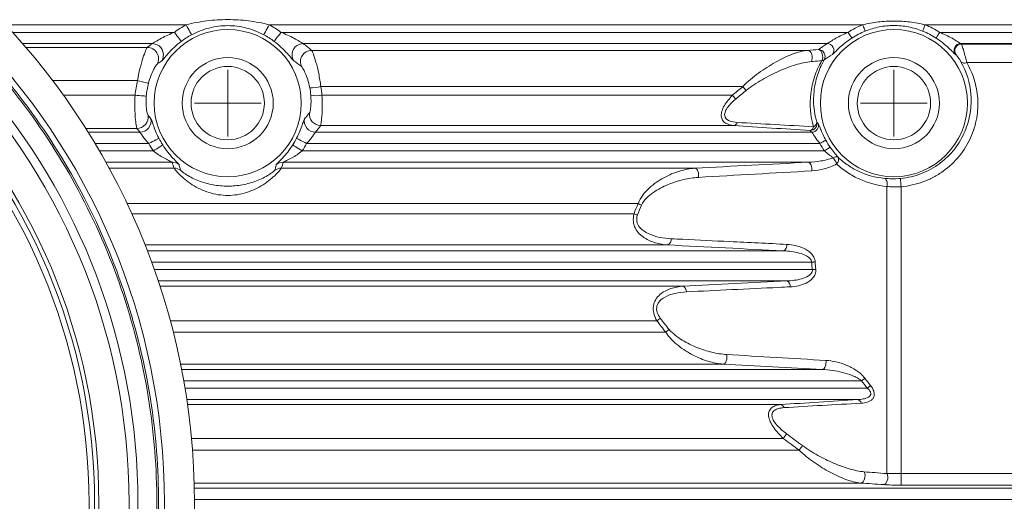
# Model space of a CAD drawing. Header units: millimetres. Extents: x 10 to 277, y 8 to 208.
# Tile 14 of 24: x 73 to 96, y 177 to 188. Entities that reach past the tile are written whole.
import ezdxf

# ---------------------------------------------------------------- set-up
doc = ezdxf.new("R2010")
doc.units = ezdxf.units.MM
doc.styles.add('SLDTEXTSTYLE1', font='TXT', dxfattribs={"width": 0.605})
doc.dimstyles.new('SLDDIMSTYLE0', dxfattribs={"dimtxt": 2.054655, "dimasz": 3, "dimexe": 0, "dimexo": 0.0625, "dimgap": 0.513664, "dimtad": 0, "dimtih": 1, "dimtoh": 1, "dimlfac": 2, "dimrnd": 1e-09, "dimzin": 12, "dimdsep": 46, "dimtxsty": 'SLDTEXTSTYLE1', "dimsah": 1, "dimcen": 0.09, "dimadec": 0, "dimazin": 0, "dimtfac": 1, "dimtofl": 0, "dimtmove": 0, "dimatfit": 3, "dimfxl": 1, "dimfrac": 2, "dimtolj": 1, "dimtzin": 12, "dimarcsym": 0})
doc.dimstyles.new('SLDDIMSTYLE1', dxfattribs={"dimtxt": 2.054655, "dimasz": 3, "dimexe": 0, "dimexo": 0.0625, "dimgap": 0.513664, "dimtad": 0, "dimtih": 1, "dimtoh": 1, "dimlfac": 2, "dimrnd": 1e-09, "dimzin": 4, "dimdsep": 46, "dimtxsty": 'SLDTEXTSTYLE1', "dimsah": 1, "dimcen": 0.09, "dimadec": 0, "dimazin": 0, "dimtfac": 1, "dimtofl": 0, "dimtmove": 0, "dimatfit": 3, "dimfxl": 1, "dimfrac": 2, "dimtolj": 1, "dimtzin": 12, "dimarcsym": 0})

# ---------------------------------------------------------------- blocks, each defined once
blk = doc.blocks.new('*D16')
at = {"color": 7, "linetype": 'Continuous', "lineweight": 0}
for p, q in [((46.071, 191.999), (46.071, 204.182)), ((108.654, 186.831), (108.654, 204.182)), ((46.071, 202.682), (66.035, 202.682)), ((108.654, 202.682), (84.261, 202.682))]:
    blk.add_line(p, q, dxfattribs=at)
for points in [[(46.071, 202.682), (49.071, 202.174), (49.071, 203.19)], [(108.654, 202.682), (105.654, 203.19), (105.654, 202.174)]]:
    blk.add_solid(points, dxfattribs=at)
at = {"color": 7, "linetype": 'Continuous', "lineweight": 0, "insert": (68.093, 203.834), "char_height": 2.11667, "attachment_point": 1, "style": 'SLDTEXTSTYLE1'}
blk.add_mtext('124.1[4.88]', dxfattribs=at)
blk = doc.blocks.new('*D22')
at = {"color": 7, "linetype": 'Continuous', "lineweight": 0}
for p, q in [((95.822, 185.677), (127.875, 185.677)), ((126.375, 185.677), (126.375, 177.886)), ((125.435, 177.65), (125.435, 174.969)), ((125.435, 177.65), (125.905, 177.65)), ((132.802, 177.65), (132.332, 177.65)), ((132.802, 177.65), (132.802, 174.969)), ((125.435, 174.969), (125.905, 174.969)), ((132.802, 174.969), (132.332, 174.969)), ((126.375, 167.677), (126.375, 174.732)), ((95.822, 167.677), (127.875, 167.677))]:
    blk.add_line(p, q, dxfattribs=at)
for points in [[(126.375, 185.677), (125.867, 182.677), (126.883, 182.677)], [(126.375, 167.677), (126.883, 170.677), (125.867, 170.677)]]:
    blk.add_solid(points, dxfattribs=at)
at = {"color": 7, "linetype": 'Continuous', "lineweight": 0, "char_height": 2.1167, "attachment_point": 1, "style": 'SLDTEXTSTYLE1'}
for s, insert in [('36.0', (119.009, 177.461)), ('1.42', (126.375, 177.461))]:
    blk.add_mtext(s, dxfattribs=dict(at, insert=insert))
blk = doc.blocks.new('SW_CENTERMARKSYMBOL_2')
at = {"color": 0, "linetype": 'Continuous', "lineweight": 0}
for q in [(0, 0.75), (-0.75, 0), (0, -0.75), (0.75, 0)]:
    blk.add_line((0, 0), q, dxfattribs=at)
blk = doc.blocks.new('SW_CENTERMARKSYMBOL_3')
at = {"color": 0, "linetype": 'Continuous', "lineweight": 0}
for q in [(0, 0.75), (-0.75, 0), (0, -0.75), (0.75, 0)]:
    blk.add_line((0, 0), q, dxfattribs=at)

msp = doc.modelspace()

# ---------------------------------------------------------------- linework, layer by layer
at = {"color": 8, "linetype": 'Continuous', "lineweight": 15}
for p, q in [((73.0711, 187.4389), (77.1399, 187.4389)), ((73.2275, 187.2694), (76.873, 187.2694)), ((73.4525, 187.0164), (76.3716, 187.0164)), ((73.5266, 186.9306), (76.2608, 186.9306)), ((74.1289, 186.1835), (76.0412, 186.1835)), ((74.3707, 185.8555), (75.9865, 185.8555)), ((74.8748, 185.1083), (76.0267, 185.1083)), ((74.9288, 185.0226), (76.0942, 185.0226)), ((75.0836, 184.7695), (76.2965, 184.7695)), ((75.1837, 184.6), (76.3939, 184.6)), ((75.3278, 184.347), (76.8199, 184.347)), ((75.4017, 184.213), (76.8653, 184.213)), ((87.3129, 183.4161), (75.8071, 183.4161)), ((75.9142, 183.1849), (87.221, 183.1849)), ((87.9798, 182.4858), (76.2114, 182.4858)), ((76.2633, 182.3531), (90.5848, 182.3531)), ((76.3586, 182.1001), (91.2223, 182.1001)), ((76.4197, 181.9306), (91.2347, 181.9306)), ((76.5068, 181.6776), (90.6613, 181.6776)), ((76.547, 181.556), (88.3235, 181.556)), ((87.7363, 180.7786), (76.7783, 180.7786)), ((76.8449, 180.5232), (87.9341, 180.5232)), ((89.2309, 179.8044), (77.0081, 179.8044)), ((77.0321, 179.6837), (91.4639, 179.6837)), ((77.0792, 179.4307), (92.3415, 179.4307)), ((77.1083, 179.2612), (92.4723, 179.2612)), ((77.1483, 179.0082), (92.2574, 179.0082)), ((77.1651, 178.893), (90.5243, 178.893)), ((90.5809, 178.1351), (77.2542, 178.1351)), ((77.2768, 177.8676), (90.9378, 177.8676)), ((92.3254, 177.1292), (77.3154, 177.1292)), ((77.3182, 177.0143), (98.7279, 177.0143)), ((77.3216, 176.7613), (98.7279, 176.7613))]:
    msp.add_line(p, q, dxfattribs=at)
at = {"color": 7, "linetype": 'Continuous', "lineweight": 15}
for p, q in [((79.0038, 187.4389), (92.3694, 187.4389)), ((93.7743, 187.4389), (98.7279, 187.4389)), ((79.2707, 187.2694), (92.0413, 187.2694)), ((94.1025, 187.2694), (98.7279, 187.2694)), ((79.7721, 187.0164), (91.5678, 187.0164)), ((94.5759, 187.0164), (98.7279, 187.0164)), ((94.5921, 187.0059), (99.2809, 187.0059)), ((79.9629, 186.864), (91.1365, 186.864)), ((99.2809, 186.5902), (94.7117, 186.5902)), ((89.669, 186.0476), (80.1679, 186.0476)), ((80.1945, 185.8528), (89.4344, 185.8528)), ((89.4693, 185.1734), (80.1653, 185.1734)), ((80.0496, 185.0226), (91.2222, 185.0226)), ((79.8472, 184.7695), (91.4055, 184.7695)), ((79.7499, 184.6), (91.5096, 184.6)), ((79.3239, 184.347), (91.1459, 184.347)), ((79.2784, 184.213), (88.5953, 184.213)), ((92.9155, 177.3426), (92.9155, 183.8029)), ((93.233, 183.7969), (93.233, 177.3438)), ((93.233, 177.3438), (99.9328, 177.3438)), ((93.233, 177.3438), (93.233, 177.081)), ((99.9328, 177.081), (93.233, 177.081))]:
    msp.add_line(p, q, dxfattribs=at)
at = {"color": 7, "linetype": 'Continuous', "lineweight": 15, "flags": 128}
for points in [[(77.2585, 187.2147), (77.2552, 187.2209), (77.2477, 187.235), (77.2364, 187.2564), (77.2216, 187.2844), (77.2039, 187.3179), (77.1839, 187.3557), (77.1623, 187.3966), (77.1399, 187.4389)], [(78.8853, 187.2147), (78.8886, 187.2209), (78.896, 187.235), (78.9073, 187.2564), (78.9221, 187.2844), (78.9398, 187.3179), (78.9598, 187.3557), (78.9814, 187.3966), (79.0038, 187.4389)], [(92.3694, 187.4389), (92.3801, 187.4122), (92.3903, 187.3865), (92.3999, 187.3626), (92.4083, 187.3415), (92.4153, 187.3239), (92.4207, 187.3104), (92.4242, 187.3015), (92.4258, 187.2976)], [(93.7743, 187.4389), (93.7637, 187.4122), (93.7534, 187.3865), (93.7439, 187.3626), (93.7355, 187.3415), (93.7284, 187.3239), (93.7231, 187.3104), (93.7195, 187.3015), (93.718, 187.2976)], [(77.0255, 187.0668), (77.0213, 187.0724), (77.0117, 187.0851), (76.9972, 187.1045), (76.9781, 187.1297), (76.9553, 187.16), (76.9296, 187.1942), (76.9018, 187.2311), (76.873, 187.2694)], [(79.2707, 187.2694), (79.2419, 187.2311), (79.2141, 187.1942), (79.1884, 187.16), (79.1656, 187.1297), (79.1466, 187.1045), (79.132, 187.0851), (79.1224, 187.0724), (79.1182, 187.0668)], [(92.0413, 187.2694), (92.0569, 187.2453), (92.0719, 187.222), (92.0859, 187.2004), (92.0982, 187.1814), (92.1086, 187.1654), (92.1164, 187.1532), (92.1216, 187.1452), (92.1239, 187.1417)], [(94.1025, 187.2694), (94.0869, 187.2453), (94.0718, 187.222), (94.0578, 187.2004), (94.0455, 187.1814), (94.0352, 187.1654), (94.0273, 187.1532), (94.0221, 187.1452), (94.0198, 187.1417)], [(76.4802, 186.9906), (76.438, 187.0068), (76.3716, 187.0164)], [(79.7721, 187.0164), (79.7057, 187.0068), (79.6881, 187.0011)], [(91.2127, 186.6113), (91.2259, 186.6465), (91.2322, 186.6868), (91.2312, 186.729), (91.2229, 186.7699), (91.2079, 186.8064), (91.1874, 186.8356), (91.163, 186.8553), (91.1365, 186.864)], [(91.4496, 186.6299), (91.4621, 186.6651), (91.468, 186.7053), (91.4666, 186.7472), (91.4582, 186.7877), (91.4434, 186.8237), (91.4232, 186.8525), (91.3993, 186.872), (91.3734, 186.8806)], [(76.2873, 186.1221), (76.2804, 186.1238), (76.265, 186.1276), (76.2415, 186.1335), (76.2108, 186.1412), (76.174, 186.1503), (76.1325, 186.1607), (76.0876, 186.1719), (76.0412, 186.1835)], [(76.2392, 185.8338), (76.2322, 185.8344), (76.2163, 185.8357), (76.1922, 185.8378), (76.1607, 185.8405), (76.1229, 185.8437), (76.0803, 185.8474), (76.0342, 185.8514), (75.9865, 185.8555)], [(76.5224, 184.8849), (76.5161, 184.8817), (76.5019, 184.8745), (76.4804, 184.8635), (76.4522, 184.8491), (76.4185, 184.8318), (76.3803, 184.8123), (76.3392, 184.7913), (76.2965, 184.7695)], [(76.6074, 184.737), (76.6014, 184.7332), (76.588, 184.7246), (76.5676, 184.7115), (76.541, 184.6944), (76.5091, 184.674), (76.4731, 184.6508), (76.4342, 184.6259), (76.3939, 184.6)], [(79.7499, 184.6), (79.7095, 184.6259), (79.6706, 184.6508), (79.6346, 184.674), (79.6027, 184.6944), (79.5761, 184.7115), (79.5557, 184.7246), (79.5423, 184.7332), (79.5364, 184.737)], [(79.8472, 184.7695), (79.8046, 184.7913), (79.7634, 184.8123), (79.7253, 184.8318), (79.6915, 184.8491), (79.6634, 184.8635), (79.6418, 184.8745), (79.6276, 184.8817), (79.6213, 184.8849)], [(91.5392, 184.8423), (91.5354, 184.8403), (91.5271, 184.8357), (91.5143, 184.8287), (91.4976, 184.8197), (91.4777, 184.8088), (91.4551, 184.7965), (91.4308, 184.7833), (91.4055, 184.7695)], [(91.635, 184.6864), (91.6315, 184.684), (91.6236, 184.6786), (91.6116, 184.6703), (91.596, 184.6595), (91.5773, 184.6466), (91.5561, 184.6321), (91.5333, 184.6163), (91.5096, 184.6)], [(91.2221, 184.1514), (91.2239, 184.1848), (91.2219, 184.2187), (91.216, 184.2515), (91.2067, 184.2814), (91.1944, 184.3071), (91.1796, 184.3272), (91.1632, 184.3407), (91.1459, 184.347)], [(88.6715, 184.0067), (88.6748, 184.041), (88.6737, 184.0763), (88.6684, 184.1109), (88.6592, 184.1427), (88.6465, 184.1702), (88.6311, 184.1918), (88.6137, 184.2063), (88.5953, 184.213)], [(92.9155, 183.8029), (92.9193, 183.8343), (92.9196, 183.8656), (92.9164, 183.8955), (92.91, 183.9228), (92.9005, 183.9462), (92.8883, 183.9648), (92.8741, 183.9777), (92.8584, 183.9844)], [(91.2985, 182.1038), (91.2897, 182.1034), (91.2806, 182.1029), (91.2713, 182.1025), (91.2617, 182.102), (91.252, 182.1016), (91.2422, 182.1011), (91.2322, 182.1006), (91.2223, 182.1001)], [(91.3109, 181.9381), (91.3021, 181.9372), (91.2931, 181.9363), (91.2837, 181.9354), (91.2742, 181.9345), (91.2645, 181.9335), (91.2546, 181.9326), (91.2447, 181.9316), (91.2347, 181.9306)], [(89.3071, 180.0208), (89.3118, 179.9859), (89.3118, 179.9493), (89.3072, 179.913), (89.298, 179.8793), (89.285, 179.8501), (89.2688, 179.8271), (89.2504, 179.8115), (89.2309, 179.8044)], [(91.5401, 179.8889), (91.5432, 179.8547), (91.542, 179.8195), (91.5366, 179.7852), (91.5274, 179.7535), (91.5147, 179.7262), (91.4994, 179.7048), (91.4821, 179.6904), (91.4639, 179.6837)], [(92.4177, 179.4881), (92.4094, 179.4819), (92.4007, 179.4752), (92.3915, 179.4683), (92.3819, 179.4611), (92.3721, 179.4537), (92.362, 179.4461), (92.3518, 179.4384), (92.3415, 179.4307)], [(92.5485, 179.3213), (92.5402, 179.3148), (92.5315, 179.3079), (92.5223, 179.3007), (92.5128, 179.2932), (92.5029, 179.2854), (92.4928, 179.2774), (92.4826, 179.2693), (92.4723, 179.2612)], [(92.4016, 177.3821), (92.4149, 177.3469), (92.4213, 177.3066), (92.4203, 177.2644), (92.412, 177.2234), (92.397, 177.1869), (92.3764, 177.1576), (92.352, 177.1379), (92.3254, 177.1292)], [(92.9155, 177.3426), (92.9276, 177.3072), (92.933, 177.2672), (92.9315, 177.2256), (92.923, 177.1854), (92.9083, 177.1497), (92.8884, 177.1212), (92.8648, 177.1019), (92.8393, 177.0934)]]:
    msp.add_lwpolyline(points, dxfattribs=at)
at = {"color": 7, "linetype": 'Continuous', "lineweight": 15}
for centre, radius in [((61.5719, 176.6765), 15.75), ((61.5719, 176.6765), 15.0755), ((61.5719, 176.6765), 14.2775), ((61.5719, 176.6765), 13.5976), ((61.5719, 176.6765), 13.5021), ((61.5719, 176.6765), 13.3772), ((78.0719, 185.6765), 1.6561), ((93.0719, 185.6765), 1.6561), ((78.0719, 185.6765), 1.025), ((93.0719, 185.6765), 1.025), ((78.0719, 185.6765), 0.825), ((93.0719, 185.6765), 0.825)]:
    msp.add_circle(centre, radius, dxfattribs=at)
for centre, radius, start, end in [((61.5719, 176.6765), 14.4775, 278.29499, 81.70501), ((78.0719, 185.6765), 1.9936, 117.87005, 126.96645), ((78.0719, 185.6765), 1.9936, 53.03355, 62.12995), ((93.0719, 185.6765), 1.8972, 111.73066, 122.903), ((93.0719, 185.6765), 1.8972, 57.097, 68.26934), ((78.0719, 185.6765), 1.74, 117.87005, 126.96645), ((78.0719, 185.6765), 1.74, 53.03355, 62.12995), ((93.0719, 185.6765), 1.745, 111.73066, 122.903), ((93.0719, 185.6765), 1.745, 57.097, 68.26934), ((76.2581, 186.6756), 0.255, 331.7516, 89.39871), ((91.5656, 186.8633), 0.1531, 322.5893, 89.1733), ((94.5781, 186.8633), 0.1531, 90.82633, 217.41036), ((94.5943, 186.8528), 0.1531, 90.80984, 216.88098), ((79.9653, 186.609), 0.255, 90.55221, 205.65618), ((91.3716, 186.7275), 0.1531, 328.96035, 89.33958), ((91.4573, 186.6927), 0.0633, 262.98588, 315.87949), ((94.6598, 186.6933), 0.1154, 227.71967, 296.73147), ((78.0719, 185.6765), 2.093, 165.98275, 175.09634), ((78.0719, 185.6765), 1.8394, 165.98275, 175.09634), ((79.9701, 186.8122), 0.7898, 266.26325, 284.5045), ((90.8843, 187.0387), 1.5681, 219.19594, 223.4149), ((80.0658, 186.6473), 0.8048, 261.14615, 279.19995), ((90.6723, 186.8924), 1.6165, 220.02218, 224.05632), ((76.0253, 185.3631), 0.2548, 270.31755, 8.32391), ((80.1666, 185.4282), 0.2548, 173.60971, 269.70165), ((76.0926, 185.2774), 0.2548, 270.3467, 10.99951), ((80.0511, 185.2774), 0.2548, 169.00042, 269.65343), ((89.4459, 185.276), 0.1053, 282.85983, 341.18188), ((91.1871, 185.2143), 0.1529, 270.37306, 13.33453), ((91.1555, 185.1672), 0.1107, 287.10958, 349.33601), ((91.2211, 185.1755), 0.1529, 270.39044, 14.69122), ((91.2236, 185.2513), 0.1123, 291.24129, 359.09277), ((78.0719, 185.6765), 1.9936, 207.06205, 212.68211), ((78.0719, 185.6765), 1.74, 207.06205, 212.68211), ((78.0719, 185.6765), 1.74, 327.31789, 332.93795), ((78.0719, 185.6765), 1.9936, 327.31789, 332.93795), ((93.0719, 185.6765), 1.8972, 208.55979, 214.57042), ((93.0719, 185.6765), 1.745, 208.55979, 214.57042), ((91.7715, 184.3664), 0.1025, 64.47447, 129.40256), ((91.697, 184.406), 0.13, 311.20923, 24.03729), ((76.8205, 184.093), 0.254, 51.90149, 90.15297), ((79.3232, 184.093), 0.254, 89.847, 128.09855), ((91.3924, 184.1817), 0.4103, 17.96037, 40.04476), ((76.8661, 183.9592), 0.2538, 55.15184, 90.18722), ((79.2776, 183.9592), 0.2538, 89.81272, 124.84817), ((95.9639, 184.0847), 2.746, 182.12055, 186.01581), ((88.173, 185.3372), 2.1049, 245.88229, 248.13563), ((87.9205, 185.211), 2.1435, 250.95244, 253.09394), ((87.9129, 182.6129), 0.1436, 297.75604, 4.9552), ((90.5139, 182.483), 0.148, 298.63036, 6.26426), ((90.5978, 181.5528), 0.1401, 356.14635, 63.01565), ((88.2661, 181.4353), 0.1337, 358.279, 64.55201), ((85.4448, 183.9329), 3.8989, 305.99742, 307.39402), ((85.2581, 183.8143), 4.2417, 309.11425, 310.45369), ((92.2266, 178.9032), 0.1094, 11.97263, 73.64137), ((90.5019, 178.7905), 0.1049, 19.9174, 77.64078), ((81.5525, 185.0097), 11.3478, 322.71292, 323.3527), ((79.9036, 186.0744), 13.7516, 323.35956, 323.89493)]:
    msp.add_arc(centre, radius, start, end, dxfattribs=at)
at = {"color": 8, "linetype": 'Continuous', "lineweight": 15}
for centre, radius, start, end in [((76.3685, 186.7613), 0.2551, 328.18337, 64.0498), ((79.7749, 186.7614), 0.2549, 109.89884, 211.87781)]:
    msp.add_arc(centre, radius, start, end, dxfattribs=at)
at = {"color": 7, "linetype": 'Continuous', "lineweight": 15}
for centre, major_axis, start_param, end_param in [((78.0719, 183.436), (0, 4.1627), 0.5353055, 0.57441), ((78.0719, 183.436), (0, 4.1627), 5.6799316, 5.7478798), ((93.0719, 183.3728), (0, 4.0993), 0.4759865, 0.543874), ((93.0719, 183.3728), (0, 4.0993), 5.8016372, 5.8071988), ((78.0719, 187.5332), (0, 3.5219), 3.918808, 3.9781335), ((78.0719, 187.5332), (0, 3.5219), 2.3302444, 2.3643773), ((93.0719, 187.5964), (0, 3.4585), 2.3935042, 2.4101645), ((78.0719, 184.93), (0, 1.6687), 1.927685, 2.0149034), ((78.0719, 184.93), (0, 1.6687), 4.2682819, 4.3555003)]:
    msp.add_ellipse(centre, major_axis=major_axis, ratio=0.8007313, start_param=start_param, end_param=end_param, dxfattribs=at)
for points, knots in [([(65.8112, 190.965), (66.5818, 190.7364), (67.337, 190.4441), (68.7869, 189.7427), (69.4814, 189.3338), (70.7851, 188.4189), (71.3942, 187.9131), (72.0916, 187.2362), (72.2279, 187.0987), (72.4965, 186.8167), (72.6286, 186.6726), (73.0173, 186.2311), (73.2665, 185.9246), (73.9797, 184.9717), (74.4089, 184.2918), (75.1539, 182.866), (75.4697, 182.1201), (75.9751, 180.5918), (76.1647, 179.8094), (76.4151, 178.2393), (76.476, 177.4518), (76.476, 175.9012), (76.4151, 175.1138), (76.1647, 173.5437), (75.9751, 172.7613), (75.4697, 171.2329), (75.1539, 170.4871), (74.4089, 169.0613), (73.9797, 168.3814), (73.2665, 167.4285), (73.0173, 167.122), (72.6286, 166.6805), (72.4965, 166.5363), (72.2279, 166.2544), (72.0916, 166.1169), (71.3942, 165.44), (70.7851, 164.9341), (69.4814, 164.0193), (68.7869, 163.6103), (67.337, 162.909), (66.5818, 162.6167), (65.8112, 162.388)], [0, 0, 0, 0, 0.0625, 0.0625, 0.125, 0.125, 0.1875, 0.1875, 0.203125, 0.203125, 0.21875, 0.21875, 0.25, 0.25, 0.3125, 0.3125, 0.375, 0.375, 0.4375, 0.4375, 0.5, 0.5, 0.5625, 0.5625, 0.625, 0.625, 0.6875, 0.6875, 0.75, 0.75, 0.78125, 0.78125, 0.796875, 0.796875, 0.8125, 0.8125, 0.875, 0.875, 0.9375, 0.9375, 1, 1, 1, 1]), ([(65.9565, 190.9625), (66.7217, 190.7276), (67.4709, 190.43), (68.9079, 189.7202), (69.5957, 189.3082), (70.886, 188.3893), (71.4885, 187.8825), (72.3161, 187.0701), (72.5818, 186.7883), (73.0951, 186.1992), (73.3419, 185.8927), (74.0478, 184.9404), (74.4723, 184.2616), (75.209, 182.8395), (75.5211, 182.0963), (76.0206, 180.5739), (76.208, 179.7949), (76.4554, 178.232), (76.5156, 177.4483), (76.5156, 175.9048), (76.4554, 175.121), (76.208, 173.5582), (76.0206, 172.7792), (75.5211, 171.2568), (75.209, 170.5135), (74.4723, 169.0914), (74.0478, 168.4127), (73.3419, 167.4604), (73.0951, 167.1539), (72.5818, 166.5648), (72.3161, 166.283), (71.4885, 165.4706), (70.886, 164.9638), (69.5957, 164.0449), (68.9079, 163.6328), (67.4709, 162.9231), (66.7217, 162.6254), (65.9565, 162.3906)], [0, 0, 0, 0, 0.0625, 0.0625, 0.125, 0.125, 0.1875, 0.1875, 0.21875, 0.21875, 0.25, 0.25, 0.3125, 0.3125, 0.375, 0.375, 0.4375, 0.4375, 0.5, 0.5, 0.5625, 0.5625, 0.625, 0.625, 0.6875, 0.6875, 0.75, 0.75, 0.78125, 0.78125, 0.8125, 0.8125, 0.875, 0.875, 0.9375, 0.9375, 1, 1, 1, 1]), ([(77.1399, 187.4389), (77.2923, 187.4792), (77.4463, 187.5081), (77.7578, 187.5466), (77.9151, 187.5561), (78.2286, 187.5561), (78.386, 187.5466), (78.6974, 187.5081), (78.8514, 187.4792), (79.0038, 187.4389)], [0, 0, 0, 0, 0.25, 0.25, 0.5, 0.5, 0.75, 0.75, 1, 1, 1, 1]), ([(78.8853, 187.2147), (78.7586, 187.2817), (78.6277, 187.3323), (78.4229, 187.3842), (78.3527, 187.3976), (78.2123, 187.4152), (78.0719, 187.4239), (77.9315, 187.4152), (77.7911, 187.3976), (77.7209, 187.3842), (77.5161, 187.3323), (77.3851, 187.2817), (77.2585, 187.2147)], [0, 0, 0, 0, 0.25, 0.25, 0.375, 0.375, 0.5, 0.625, 0.625, 0.75, 0.75, 1, 1, 1, 1]), ([(92.3694, 187.4389), (92.4846, 187.4676), (92.6008, 187.4887), (92.835, 187.5169), (92.9536, 187.524), (93.1902, 187.524), (93.3079, 187.517), (93.5423, 187.4888), (93.6592, 187.4676), (93.7743, 187.4389)], [0, 0, 0, 0, 0.25, 0.25, 0.5, 0.5, 0.75, 0.75, 1, 1, 1, 1]), ([(93.718, 187.2976), (93.6146, 187.3388), (93.5075, 187.3703), (93.2917, 187.4121), (93.1826, 187.4228), (92.9615, 187.4228), (92.8502, 187.4119), (92.6348, 187.3699), (92.5293, 187.3388), (92.4258, 187.2976)], [0, 0, 0, 0, 0.25, 0.25, 0.5, 0.5, 0.75, 0.75, 1, 1, 1, 1]), ([(76.3716, 187.0164), (76.3842, 187.0211), (76.4157, 187.0413), (76.4909, 187.0872), (76.5349, 187.113), (76.6722, 187.1865), (76.7717, 187.2313), (76.873, 187.2694)], [0, 0, 0, 0, 0.25, 0.25, 0.5, 0.5, 1, 1, 1, 1]), ([(79.2707, 187.2694), (79.3213, 187.2504), (79.3711, 187.2299), (79.4687, 187.1859), (79.5169, 187.1622), (79.6084, 187.1133), (79.6524, 187.0875), (79.7274, 187.0417), (79.7596, 187.021), (79.7721, 187.0164)], [0, 0, 0, 0, 0.25, 0.25, 0.5, 0.5, 0.75, 0.75, 1, 1, 1, 1]), ([(91.5678, 187.0164), (91.579, 187.0209), (91.6081, 187.0402), (91.6787, 187.0852), (91.7198, 187.1105), (91.85, 187.1845), (91.9444, 187.2303), (92.0413, 187.2694)], [0, 0, 0, 0, 0.25, 0.25, 0.5, 0.5, 1, 1, 1, 1]), ([(92.1239, 187.1417), (92.0189, 187.0737), (91.9205, 186.9937), (91.8007, 186.8818), (91.7662, 186.8468), (91.7134, 186.7933), (91.6952, 186.7751), (91.6872, 186.7702)], [0, 0, 0, 0, 0.5, 0.5, 0.75, 0.75, 1, 1, 1, 1]), ([(94.4565, 186.7702), (94.4485, 186.7751), (94.4301, 186.7934), (94.3772, 186.8471), (94.3424, 186.8823), (94.2629, 186.9566), (94.2176, 186.9962), (94.1228, 187.0713), (94.0723, 187.1077), (94.0198, 187.1417)], [0, 0, 0, 0, 0.25, 0.25, 0.5, 0.5, 0.75, 0.75, 1, 1, 1, 1]), ([(94.1025, 187.2694), (94.1508, 187.2499), (94.1983, 187.2289), (94.291, 187.1841), (94.3366, 187.1601), (94.4235, 187.1108), (94.465, 187.0852), (94.5352, 187.0405), (94.5647, 187.0209), (94.5759, 187.0164)], [0, 0, 0, 0, 0.25, 0.25, 0.5, 0.5, 0.75, 0.75, 1, 1, 1, 1]), ([(76.0412, 186.1835), (76.0567, 186.2776), (76.0758, 186.3703), (76.1175, 186.5411), (76.1406, 186.6209), (76.1847, 186.7564), (76.2061, 186.8132), (76.2409, 186.8963), (76.254, 186.9223), (76.2608, 186.9306)], [0, 0, 0, 0, 0.25, 0.25, 0.5, 0.5, 0.75, 0.75, 1, 1, 1, 1]), ([(77.0255, 187.0668), (76.9683, 187.0237), (76.9137, 186.9774), (76.8132, 186.8831), (76.7676, 186.8353), (76.6891, 186.7473), (76.6569, 186.708), (76.609, 186.6504), (76.5931, 186.632), (76.5853, 186.6268)], [0, 0, 0, 0, 0.25, 0.25, 0.5, 0.5, 0.75, 0.75, 1, 1, 1, 1]), ([(79.5584, 186.6268), (79.5506, 186.632), (79.5349, 186.6502), (79.4864, 186.7086), (79.454, 186.748), (79.3756, 186.8359), (79.329, 186.8846), (79.229, 186.9783), (79.1754, 187.0237), (79.1182, 187.0668)], [0, 0, 0, 0, 0.25, 0.25, 0.5, 0.5, 0.75, 0.75, 1, 1, 1, 1]), ([(94.5921, 187.0059), (94.5947, 187.0017), (94.6013, 186.9843), (94.62, 186.9287), (94.6319, 186.8909), (94.6565, 186.807), (94.6694, 186.7608), (94.693, 186.6697), (94.7035, 186.6263), (94.7117, 186.5902)], [0, 0, 0, 0, 0.25, 0.25, 0.5, 0.5, 0.75, 0.75, 1, 1, 1, 1]), ([(79.9629, 186.864), (79.9662, 186.8596), (79.9711, 186.8503), (79.9837, 186.8224), (79.9914, 186.8035), (80.0171, 186.7347), (80.0381, 186.6715), (80.0804, 186.522), (80.1021, 186.4341), (80.1395, 186.2479), (80.1558, 186.1474), (80.1679, 186.0476)], [0, 0, 0, 0, 0.125, 0.125, 0.25, 0.25, 0.5, 0.5, 0.75, 0.75, 1, 1, 1, 1]), ([(89.669, 186.0476), (89.7795, 186.1614), (89.8992, 186.2606), (90.1481, 186.4434), (90.2763, 186.5252), (90.5318, 186.6676), (90.6587, 186.728), (90.9068, 186.8214), (91.0255, 186.8541), (91.1365, 186.864)], [0, 0, 0, 0, 0.25, 0.25, 0.5, 0.5, 0.75, 0.75, 1, 1, 1, 1]), ([(94.5822, 186.6079), (94.5667, 186.6355), (94.5425, 186.6729), (94.4981, 186.7331), (94.4768, 186.7578), (94.4718, 186.7609)], [0, 0, 0, 0, 0.5, 0.5, 1, 1, 1, 1]), ([(76.4828, 186.5549), (76.4768, 186.5505), (76.4657, 186.5368), (76.4363, 186.492), (76.4181, 186.4612), (76.3793, 186.3849), (76.3585, 186.3391), (76.32, 186.2374), (76.3019, 186.1807), (76.2873, 186.1221)], [0, 0, 0, 0, 0.25, 0.25, 0.5, 0.5, 0.75, 0.75, 1, 1, 1, 1]), ([(76.5853, 186.6268), (76.5671, 186.6145), (76.5492, 186.6022), (76.5316, 186.5899), (76.5151, 186.5783), (76.4988, 186.5666), (76.4828, 186.5549)], [0, 0, 0, 0, 0.0010160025, 0.0010160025, 0.0010160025, 0.0019761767, 0.0019761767, 0.0019761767, 0.0019761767]), ([(79.9187, 186.0242), (79.9073, 186.0863), (79.8917, 186.1484), (79.8566, 186.26), (79.8369, 186.311), (79.7995, 186.3953), (79.7815, 186.4296), (79.7524, 186.4789), (79.7414, 186.4939), (79.7354, 186.4986)], [0, 0, 0, 0, 0.25, 0.25, 0.5, 0.5, 0.75, 0.75, 1, 1, 1, 1]), ([(91.2127, 186.6113), (91.0983, 186.6022), (90.978, 186.5746), (90.7299, 186.4987), (90.6047, 186.4507), (90.3549, 186.3397), (90.229, 186.2761), (89.9803, 186.132), (89.8592, 186.0533), (89.7452, 185.9609)], [0, 0, 0, 0, 0.25, 0.25, 0.5, 0.5, 0.75, 0.75, 1, 1, 1, 1]), ([(91.2643, 185.1467), (91.1926, 185.3897), (91.1712, 185.6389), (91.2155, 186.0182), (91.2429, 186.1424), (91.3243, 186.3878), (91.3781, 186.5089), (91.4496, 186.6299)], [0, 0, 0, 0, 0.5, 0.5, 0.75, 0.75, 1, 1, 1, 1]), ([(91.4496, 186.6299), (91.3833, 186.6247), (91.3173, 186.6196), (91.2515, 186.6144), (91.2386, 186.6133), (91.2256, 186.6123), (91.2127, 186.6113)], [0.00010356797, 0.00010356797, 0.00010356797, 0.00010356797, 0.00060960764, 0.00060960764, 0.00060960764, 0.00070915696, 0.00070915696, 0.00070915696, 0.00070915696]), ([(91.5027, 186.6486), (91.4361, 186.5334), (91.3868, 186.4186), (91.3124, 186.1868), (91.2878, 186.0697), (91.2486, 185.7129), (91.2691, 185.4785), (91.3359, 185.2496)], [0, 0, 0, 0, 0.25, 0.25, 0.5, 0.5, 1, 1, 1, 1]), ([(93.2198, 183.9831), (93.382, 183.9971), (93.5382, 184.0333), (93.7637, 184.1196), (93.8373, 184.1539), (93.9768, 184.2311), (94.0433, 184.2741), (94.1699, 184.3688), (94.2305, 184.421), (94.3424, 184.5313), (94.3938, 184.5894), (94.535, 184.7717), (94.6124, 184.9056), (94.6989, 185.1097), (94.7231, 185.1786), (94.7626, 185.3178), (94.778, 185.3884), (94.8108, 185.5976), (94.8156, 185.7345), (94.7851, 186.1376), (94.7069, 186.3856), (94.5822, 186.6079)], [0, 0, 0, 0, 0.125, 0.125, 0.1875, 0.1875, 0.25, 0.25, 0.3125, 0.3125, 0.375, 0.375, 0.5, 0.5, 0.5625, 0.5625, 0.625, 0.625, 0.75, 0.75, 1, 1, 1, 1]), ([(94.7117, 186.5902), (94.7814, 186.4697), (94.8377, 186.3414), (94.9207, 186.0738), (94.9479, 185.9327), (94.9683, 185.6411), (94.9616, 185.4928), (94.9225, 185.2671), (94.9045, 185.1912), (94.859, 185.0423), (94.8314, 184.9688), (94.7334, 184.7516), (94.6467, 184.6107), (94.4389, 184.3567), (94.3149, 184.2401), (94.1099, 184.0942), (94.0383, 184.05), (93.8887, 183.9711), (93.8101, 183.9361), (93.5703, 183.8482), (93.4046, 183.8114), (93.233, 183.7969)], [0, 0, 0, 0, 0.125, 0.125, 0.25, 0.25, 0.375, 0.375, 0.4375, 0.4375, 0.5, 0.5, 0.625, 0.625, 0.75, 0.75, 0.8125, 0.8125, 0.875, 0.875, 1, 1, 1, 1]), ([(76.0267, 185.1083), (76.0226, 185.1165), (76.0168, 185.1422), (76.004, 185.2237), (75.9971, 185.2804), (75.9887, 185.3827), (75.9863, 185.4202), (75.9825, 185.4987), (75.9812, 185.54), (75.9794, 185.6701), (75.9812, 185.762), (75.9865, 185.8555)], [0, 0, 0, 0, 0.25, 0.25, 0.5, 0.5, 0.625, 0.625, 0.75, 0.75, 1, 1, 1, 1]), ([(76.2392, 185.8338), (76.2342, 185.7757), (76.2329, 185.7189), (76.2361, 185.6148), (76.2404, 185.5682), (76.2563, 185.4533), (76.2699, 185.4087), (76.2774, 185.4)], [0, 0, 0, 0, 0.25, 0.25, 0.5, 0.5, 1, 1, 1, 1]), ([(79.9134, 185.4565), (79.9202, 185.4648), (79.9311, 185.5047), (79.9434, 185.6087), (79.9466, 185.6505), (79.9483, 185.7456), (79.9467, 185.7976), (79.9419, 185.8521)], [0, 0, 0, 0, 0.5, 0.5, 0.75, 0.75, 1, 1, 1, 1]), ([(80.1945, 185.8528), (80.1996, 185.7654), (80.2016, 185.6812), (80.2007, 185.5225), (80.1977, 185.4508), (80.1851, 185.266), (80.1726, 185.1887), (80.1653, 185.1734)], [0, 0, 0, 0, 0.25, 0.25, 0.5, 0.5, 1, 1, 1, 1]), ([(89.4693, 185.1734), (89.3985, 185.1796), (89.3332, 185.1958), (89.2278, 185.2624), (89.1901, 185.3141), (89.1823, 185.4195), (89.1877, 185.4585), (89.2127, 185.5392), (89.2319, 185.5803), (89.3027, 185.7024), (89.3655, 185.7798), (89.4344, 185.8528)], [0, 0, 0, 0, 0.25, 0.25, 0.5, 0.5, 0.625, 0.625, 0.75, 0.75, 1, 1, 1, 1]), ([(89.5106, 185.7683), (89.4459, 185.7144), (89.3849, 185.6566), (89.3122, 185.561), (89.2915, 185.528), (89.264, 185.4613), (89.2579, 185.4283), (89.2685, 185.341), (89.3128, 185.3023), (89.4184, 185.2561), (89.4799, 185.2459), (89.5455, 185.2421)], [0, 0, 0, 0, 0.25, 0.25, 0.375, 0.375, 0.5, 0.5, 0.75, 0.75, 1, 1, 1, 1]), ([(76.2774, 185.4), (76.2883, 185.3872), (76.2994, 185.3745), (76.3106, 185.3617), (76.3212, 185.3498), (76.3319, 185.3379), (76.3428, 185.326)], [0, 0, 0, 0, 0.0010160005, 0.0010160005, 0.0010160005, 0.0019701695, 0.0019701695, 0.0019701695, 0.0019701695]), ([(79.801, 185.326), (79.8126, 185.3387), (79.8239, 185.3513), (79.8352, 185.3641), (79.8622, 185.3947), (79.8883, 185.4256), (79.9134, 185.4565)], [0, 0, 0, 0, 0.0010160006, 0.0010160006, 0.0010160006, 0.0034658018, 0.0034658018, 0.0034658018, 0.0034658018]), ([(76.3428, 185.326), (76.3512, 185.3168), (76.3662, 185.2685), (76.4089, 185.1466), (76.4263, 185.0991), (76.4695, 184.9944), (76.4944, 184.9398), (76.5224, 184.8849)], [0, 0, 0, 0, 0.5, 0.5, 0.75, 0.75, 1, 1, 1, 1]), ([(79.6213, 184.8849), (79.6493, 184.9397), (79.6746, 184.9953), (79.7173, 185.0988), (79.7351, 185.1472), (79.7633, 185.2279), (79.7741, 185.2605), (79.7908, 185.3074), (79.7968, 185.3214), (79.801, 185.326)], [0, 0, 0, 0, 0.25, 0.25, 0.5, 0.5, 0.75, 0.75, 1, 1, 1, 1]), ([(91.3359, 185.2496), (91.3401, 185.245), (91.3443, 185.2405), (91.3485, 185.236), (91.3553, 185.2287), (91.3621, 185.2215), (91.369, 185.2142)], [0.00026562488, 0.00026562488, 0.00026562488, 0.00026562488, 0.00060960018, 0.00060960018, 0.00060960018, 0.00115880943, 0.00115880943, 0.00115880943, 0.00115880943]), ([(91.369, 185.2142), (91.3767, 185.2062), (91.393, 185.1627), (91.4501, 185.023), (91.4903, 184.932), (91.5392, 184.8423)], [0, 0, 0, 0, 0.5, 0.5, 1, 1, 1, 1]), ([(76.2965, 184.7695), (76.2442, 184.8207), (76.1972, 184.8773), (76.1266, 184.9774), (76.1045, 185.0162), (76.0942, 185.0226)], [0, 0, 0, 0, 0.5, 0.5, 1, 1, 1, 1]), ([(80.0496, 185.0226), (80.0393, 185.0162), (80.017, 184.9772), (79.9645, 184.9029), (79.9438, 184.8755), (79.8983, 184.8219), (79.8734, 184.7951), (79.8472, 184.7695)], [0, 0, 0, 0, 0.5, 0.5, 0.75, 0.75, 1, 1, 1, 1]), ([(91.4055, 184.7695), (91.3586, 184.8234), (91.3165, 184.8811), (91.2521, 184.9794), (91.231, 185.0163), (91.2222, 185.0226)], [0, 0, 0, 0, 0.5, 0.5, 1, 1, 1, 1]), ([(76.6074, 184.737), (76.6806, 184.6228), (76.7643, 184.5196), (76.8737, 184.4014), (76.9077, 184.3675), (76.9591, 184.3159), (76.976, 184.2984), (76.9772, 184.2929)], [0, 0, 0, 0, 0.5, 0.5, 0.75, 0.75, 1, 1, 1, 1]), ([(79.1665, 184.2929), (79.1678, 184.2984), (79.1847, 184.316), (79.2367, 184.3681), (79.2707, 184.4022), (79.3438, 184.4812), (79.383, 184.5264), (79.4615, 184.6265), (79.4997, 184.6798), (79.5364, 184.737)], [0, 0, 0, 0, 0.25, 0.25, 0.5, 0.5, 0.75, 0.75, 1, 1, 1, 1]), ([(76.8199, 184.347), (76.8186, 184.3491), (76.8082, 184.3547), (76.7806, 184.3687), (76.7639, 184.3767), (76.7104, 184.4032), (76.6713, 184.4232), (76.552, 184.489), (76.4704, 184.5403), (76.3939, 184.6)], [0, 0, 0, 0, 0.125, 0.125, 0.25, 0.25, 0.5, 0.5, 1, 1, 1, 1]), ([(79.7499, 184.6), (79.6732, 184.5402), (79.5917, 184.489), (79.4729, 184.4234), (79.4333, 184.4032), (79.3801, 184.3769), (79.3631, 184.3686), (79.3356, 184.3547), (79.3251, 184.3491), (79.3239, 184.347)], [0, 0, 0, 0, 0.5, 0.5, 0.75, 0.75, 0.875, 0.875, 1, 1, 1, 1]), ([(91.8157, 184.4589), (91.8854, 184.3925), (91.9609, 184.3315), (92.1201, 184.2234), (92.2039, 184.1761), (92.4664, 184.0553), (92.6587, 184.0025), (92.8584, 183.9844)], [0, 0, 0, 0, 0.25, 0.25, 0.5, 0.5, 1, 1, 1, 1]), ([(76.9772, 184.2929), (76.9804, 184.2791), (76.9838, 184.2653), (76.9873, 184.2515), (76.9944, 184.2235), (77.0024, 184.1955), (77.0112, 184.1675)], [0, 0, 0, 0, 0.0010160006, 0.0010160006, 0.0010160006, 0.003073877, 0.003073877, 0.003073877, 0.003073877]), ([(79.1326, 184.1675), (79.1369, 184.1813), (79.141, 184.1952), (79.145, 184.209), (79.1529, 184.237), (79.1601, 184.265), (79.1665, 184.2929)], [0, 0, 0, 0, 0.0010160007, 0.0010160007, 0.0010160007, 0.0030738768, 0.0030738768, 0.0030738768, 0.0030738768]), ([(91.1459, 184.347), (91.2398, 184.35), (91.3335, 184.3598), (91.5205, 184.3919), (91.6143, 184.4143), (91.7064, 184.4456)], [0, 0, 0, 0, 0.5, 0.5, 1, 1, 1, 1]), ([(91.7826, 184.3082), (91.6918, 184.2594), (91.5977, 184.2237), (91.4105, 184.1724), (91.3165, 184.1566), (91.2221, 184.1514)], [0, 0, 0, 0, 0.5, 0.5, 1, 1, 1, 1]), ([(92.9155, 183.8029), (92.6997, 183.8222), (92.4914, 183.878), (92.2061, 184.0062), (92.1149, 184.0565), (91.9413, 184.1718), (91.8588, 184.237), (91.7826, 184.3082)], [0, 0, 0, 0, 0.5, 0.5, 0.75, 0.75, 1, 1, 1, 1]), ([(79.2784, 184.213), (79.2769, 184.2067), (79.2655, 184.19), (79.2246, 184.1404), (79.1949, 184.1076), (79.1221, 184.0354), (79.0781, 183.9954), (78.9811, 183.917), (78.928, 183.8783), (78.755, 183.7682), (78.6282, 183.7073), (78.4244, 183.644), (78.3542, 183.6277), (78.214, 183.6062), (78.1436, 183.6008), (77.9316, 183.6006), (77.788, 183.6228), (77.5163, 183.707), (77.3899, 183.7676), (77.2165, 183.8777), (77.1632, 183.9165), (77.0657, 183.9953), (77.0219, 184.0352), (76.9489, 184.1075), (76.9194, 184.1402), (76.8783, 184.19), (76.8669, 184.2067), (76.8653, 184.213)], [0, 0, 0, 0, 0.0625, 0.0625, 0.125, 0.125, 0.1875, 0.1875, 0.25, 0.25, 0.375, 0.375, 0.4375, 0.4375, 0.5, 0.5, 0.625, 0.625, 0.75, 0.75, 0.8125, 0.8125, 0.875, 0.875, 0.9375, 0.9375, 1, 1, 1, 1]), ([(77.0112, 184.1675), (77.0126, 184.1629), (77.0265, 184.1494), (77.074, 184.1122), (77.1075, 184.0885), (77.1847, 184.0403), (77.2291, 184.0153), (77.3224, 183.9689), (77.3722, 183.947), (77.5253, 183.8884), (77.6321, 183.8585), (77.8515, 183.8185), (77.9615, 183.8087), (78.1819, 183.8087), (78.2934, 183.8186), (78.5119, 183.8586), (78.6181, 183.8882), (78.7712, 183.9469), (78.8211, 183.9688), (78.9143, 184.0151), (78.9587, 184.04), (79.0362, 184.0885), (79.0697, 184.1122), (79.1173, 184.1495), (79.1311, 184.1628), (79.1326, 184.1675)], [0, 0, 0, 0, 0.0625, 0.0625, 0.125, 0.125, 0.1875, 0.1875, 0.25, 0.25, 0.375, 0.375, 0.5, 0.5, 0.625, 0.625, 0.75, 0.75, 0.8125, 0.8125, 0.875, 0.875, 0.9375, 0.9375, 1, 1, 1, 1]), ([(87.3129, 183.4161), (87.3379, 183.486), (87.375, 183.5496), (87.4618, 183.6664), (87.5103, 183.7182), (87.6136, 183.8134), (87.6684, 183.8564), (87.7791, 183.9336), (87.8356, 183.9681), (88.0076, 184.0615), (88.1267, 184.1109), (88.362, 184.1824), (88.479, 184.2052), (88.5953, 184.213)], [0, 0, 0, 0, 0.125, 0.125, 0.25, 0.25, 0.375, 0.375, 0.5, 0.5, 0.75, 0.75, 1, 1, 1, 1]), ([(88.6715, 184.0067), (88.5578, 184), (88.4437, 183.9822), (88.2146, 183.9277), (88.099, 183.8906), (87.8734, 183.7967), (87.7618, 183.74), (87.6034, 183.6304), (87.5528, 183.5903), (87.4598, 183.4973), (87.4175, 183.4451), (87.3891, 183.3838)], [0, 0, 0, 0, 0.25, 0.25, 0.5, 0.5, 0.75, 0.75, 0.875, 0.875, 1, 1, 1, 1]), ([(92.8584, 183.9844), (92.9118, 183.9795), (92.9689, 183.9763), (93.0914, 183.9753), (93.1554, 183.9776), (93.2198, 183.9831)], [0, 0, 0, 0, 0.5, 0.5, 1, 1, 1, 1]), ([(93.233, 183.7969), (93.177, 183.7911), (93.121, 183.789), (93.0133, 183.7916), (92.9629, 183.7962), (92.9155, 183.8029)], [0, 0, 0, 0, 0.5, 0.5, 1, 1, 1, 1]), ([(87.9798, 182.4858), (87.8866, 182.4918), (87.7955, 182.5069), (87.6189, 182.5584), (87.5325, 182.5947), (87.3721, 182.7002), (87.2989, 182.7685), (87.2273, 182.9076), (87.2109, 182.9598), (87.1999, 183.0701), (87.2055, 183.1285), (87.221, 183.1849)], [0, 0, 0, 0, 0.25, 0.25, 0.5, 0.5, 0.75, 0.75, 0.875, 0.875, 1, 1, 1, 1]), ([(87.2972, 183.1602), (87.2801, 183.1122), (87.275, 183.0612), (87.2933, 182.9669), (87.3156, 182.9249), (87.3716, 182.8545), (87.405, 182.8255), (87.477, 182.775), (87.5153, 182.754), (87.6342, 182.6993), (87.7164, 182.6748), (87.8839, 182.6397), (87.9693, 182.6294), (88.056, 182.6253)], [0, 0, 0, 0, 0.125, 0.125, 0.25, 0.25, 0.375, 0.375, 0.5, 0.5, 0.75, 0.75, 1, 1, 1, 1]), ([(88.056, 182.6253), (88.1436, 182.6211), (88.2313, 182.6169), (88.3189, 182.6127), (88.6696, 182.5959), (89.0205, 182.579), (89.3715, 182.562), (89.8012, 182.5412), (90.231, 182.5202), (90.661, 182.4992)], [0, 0, 0, 0, 0.0006096, 0.0006096, 0.0006096, 0.0030480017, 0.0030480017, 0.0030480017, 0.0060331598, 0.0060331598, 0.0060331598, 0.0060331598]), ([(90.661, 182.4992), (90.726, 182.496), (90.7903, 182.4878), (90.9174, 182.4594), (90.9801, 182.4393), (91.0992, 182.3831), (91.1573, 182.3467), (91.2301, 182.2721), (91.2522, 182.2434), (91.2854, 182.1786), (91.2966, 182.142), (91.2985, 182.1038)], [0, 0, 0, 0, 0.25, 0.25, 0.5, 0.5, 0.75, 0.75, 0.875, 0.875, 1, 1, 1, 1]), ([(91.2223, 182.1001), (91.2197, 182.1325), (91.2015, 182.1608), (91.1585, 182.205), (91.1329, 182.2227), (91.054, 182.2675), (90.9968, 182.2879), (90.824, 182.3354), (90.7045, 182.3493), (90.5848, 182.3531)], [0, 0, 0, 0, 0.125, 0.125, 0.25, 0.25, 0.5, 0.5, 1, 1, 1, 1]), ([(90.6613, 181.6776), (90.7738, 181.6812), (90.8847, 181.6937), (91.0467, 181.74), (91.1001, 181.7599), (91.1713, 181.8055), (91.194, 181.8237), (91.2285, 181.8699), (91.2395, 181.9004), (91.2347, 181.9306)], [0, 0, 0, 0, 0.5, 0.5, 0.75, 0.75, 0.875, 0.875, 1, 1, 1, 1]), ([(91.3109, 181.9381), (91.3146, 181.9016), (91.3097, 181.8656), (91.2862, 181.7992), (91.2681, 181.7698), (91.205, 181.6934), (91.1515, 181.6568), (91.039, 181.6005), (90.9802, 181.5813), (90.8607, 181.5541), (90.7996, 181.5463), (90.7375, 181.5433)], [0, 0, 0, 0, 0.125, 0.125, 0.25, 0.25, 0.5, 0.5, 0.75, 0.75, 1, 1, 1, 1]), ([(87.7363, 180.7786), (87.7062, 180.8304), (87.6819, 180.8858), (87.6531, 180.9992), (87.649, 181.0576), (87.6639, 181.1656), (87.6824, 181.2151), (87.734, 181.3017), (87.766, 181.3379), (87.874, 181.4325), (87.9581, 181.4743), (88.1356, 181.5334), (88.2287, 181.5498), (88.3235, 181.556)], [0, 0, 0, 0, 0.125, 0.125, 0.25, 0.25, 0.375, 0.375, 0.5, 0.5, 0.75, 0.75, 1, 1, 1, 1]), ([(88.3997, 181.4313), (88.3125, 181.4271), (88.2264, 181.4164), (88.0586, 181.3772), (87.9779, 181.3496), (87.8672, 181.2842), (87.8327, 181.2586), (87.7738, 181.1953), (87.7494, 181.1573), (87.7251, 181.0677), (87.7269, 181.0174), (87.7557, 180.9219), (87.7817, 180.8764), (87.8125, 180.8354)], [0, 0, 0, 0, 0.25, 0.25, 0.5, 0.5, 0.625, 0.625, 0.75, 0.75, 0.875, 0.875, 1, 1, 1, 1]), ([(90.7375, 181.5433), (90.6501, 181.5391), (90.5626, 181.5349), (90.4752, 181.5306), (90.1254, 181.5137), (89.776, 181.4968), (89.4268, 181.4801), (89.084, 181.4637), (88.7416, 181.4474), (88.3997, 181.4313)], [0, 0, 0, 0, 0.0006096, 0.0006096, 0.0006096, 0.0030480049, 0.0030480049, 0.0030480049, 0.0054420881, 0.0054420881, 0.0054420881, 0.0054420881]), ([(89.2309, 179.8044), (89.119, 179.8122), (89.0064, 179.8346), (88.7799, 179.9028), (88.6654, 179.9489), (88.4371, 180.0661), (88.3258, 180.1356), (88.1657, 180.2631), (88.1142, 180.3091), (88.0183, 180.4089), (87.9734, 180.4627), (87.9341, 180.5232)], [0, 0, 0, 0, 0.25, 0.25, 0.5, 0.5, 0.75, 0.75, 0.875, 0.875, 1, 1, 1, 1]), ([(88.0103, 180.5866), (88.0528, 180.5359), (88.1003, 180.4926), (88.1999, 180.4131), (88.2525, 180.3771), (88.4136, 180.2783), (88.5242, 180.2249), (88.7491, 180.1348), (88.8616, 180.0991), (89.085, 180.0456), (89.1963, 180.0276), (89.3071, 180.0208)], [0, 0, 0, 0, 0.125, 0.125, 0.25, 0.25, 0.5, 0.5, 0.75, 0.75, 1, 1, 1, 1]), ([(91.5401, 179.8889), (91.6166, 179.8845), (91.6932, 179.8728), (91.8464, 179.8368), (91.9231, 179.8125), (92.0759, 179.7492), (92.1504, 179.7112), (92.2578, 179.6399), (92.2931, 179.6135), (92.3591, 179.5556), (92.3902, 179.5241), (92.4177, 179.4881)], [0, 0, 0, 0, 0.25, 0.25, 0.5, 0.5, 0.75, 0.75, 0.875, 0.875, 1, 1, 1, 1]), ([(92.3415, 179.4307), (92.3104, 179.4565), (92.2766, 179.4775), (92.207, 179.5153), (92.1709, 179.5319), (92.062, 179.5765), (91.988, 179.5997), (91.7634, 179.6571), (91.6136, 179.6788), (91.4639, 179.6837)], [0, 0, 0, 0, 0.125, 0.125, 0.25, 0.25, 0.5, 0.5, 1, 1, 1, 1]), ([(92.2574, 179.0082), (92.3, 179.0098), (92.3418, 179.0137), (92.4227, 179.0286), (92.4627, 179.0394), (92.514, 179.0685), (92.5298, 179.0805), (92.5518, 179.1124), (92.5569, 179.1328), (92.5489, 179.1748), (92.5369, 179.1952), (92.508, 179.2307), (92.4906, 179.2466), (92.4723, 179.2612)], [0, 0, 0, 0, 0.25, 0.25, 0.5, 0.5, 0.625, 0.625, 0.75, 0.75, 0.875, 0.875, 1, 1, 1, 1]), ([(92.5485, 179.3213), (92.5677, 179.2973), (92.585, 179.2718), (92.6126, 179.2185), (92.623, 179.1901), (92.6323, 179.1346), (92.6312, 179.1075), (92.6177, 179.0593), (92.6059, 179.0391), (92.5604, 178.9865), (92.5186, 178.9647), (92.4305, 178.9359), (92.3831, 178.9286), (92.3336, 178.9259)], [0, 0, 0, 0, 0.125, 0.125, 0.25, 0.25, 0.375, 0.375, 0.5, 0.5, 0.75, 0.75, 1, 1, 1, 1]), ([(90.5809, 178.1351), (90.5017, 178.2106), (90.4286, 178.2899), (90.3062, 178.4633), (90.2597, 178.5565), (90.2461, 178.6803), (90.251, 178.7179), (90.2776, 178.781), (90.299, 178.8067), (90.3513, 178.8469), (90.3826, 178.8618), (90.4498, 178.883), (90.4861, 178.8896), (90.5243, 178.893)], [0, 0, 0, 0, 0.25, 0.25, 0.5, 0.5, 0.625, 0.625, 0.75, 0.75, 0.875, 0.875, 1, 1, 1, 1]), ([(90.6005, 178.8262), (90.5647, 178.824), (90.5301, 178.8197), (90.4649, 178.805), (90.4337, 178.7946), (90.3798, 178.7649), (90.3567, 178.7453), (90.3273, 178.6943), (90.3217, 178.6626), (90.3331, 178.5927), (90.3493, 178.556), (90.3941, 178.484), (90.4222, 178.4493), (90.5139, 178.3502), (90.5835, 178.2916), (90.6571, 178.2363)], [0, 0, 0, 0, 0.125, 0.125, 0.25, 0.25, 0.375, 0.375, 0.5, 0.5, 0.625, 0.625, 0.75, 0.75, 1, 1, 1, 1]), ([(92.3254, 177.1292), (92.2206, 177.1386), (92.109, 177.1684), (91.9346, 177.232), (91.875, 177.2567), (91.7565, 177.3108), (91.6973, 177.3404), (91.5195, 177.436), (91.4009, 177.5087), (91.1638, 177.6743), (91.0472, 177.7656), (90.9378, 177.8676)], [0, 0, 0, 0, 0.25, 0.25, 0.375, 0.375, 0.5, 0.5, 0.75, 0.75, 1, 1, 1, 1]), ([(91.014, 177.971), (91.1251, 177.8893), (91.2415, 177.8173), (91.477, 177.6869), (91.5947, 177.6295), (91.8301, 177.5284), (91.9488, 177.4844), (92.1811, 177.4156), (92.294, 177.3906), (92.4016, 177.3821)], [0, 0, 0, 0, 0.25, 0.25, 0.5, 0.5, 0.75, 0.75, 1, 1, 1, 1]), ([(92.4016, 177.3821), (92.4807, 177.3759), (92.56, 177.3697), (92.6396, 177.3636), (92.7312, 177.3565), (92.8232, 177.3495), (92.9155, 177.3426)], [0, 0, 0, 0, 0.0006096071, 0.0006096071, 0.0006096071, 0.0013108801, 0.0013108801, 0.0013108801, 0.0013108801]), ([(92.9155, 177.3426), (92.9598, 177.343), (93.0085, 177.3433), (93.1171, 177.3437), (93.1742, 177.3438), (93.233, 177.3438)], [0, 0, 0, 0, 0.5, 0.5, 1, 1, 1, 1]), ([(93.233, 177.081), (93.1612, 177.081), (93.0917, 177.0821), (92.9572, 177.0865), (92.8957, 177.0895), (92.8393, 177.0934)], [0, 0, 0, 0, 0.5, 0.5, 1, 1, 1, 1])]:
    msp.add_open_spline(points, degree=3, knots=knots, dxfattribs=at)
for points in [[(91.1365, 186.864), (91.2151, 186.8695), (91.2941, 186.8751), (91.3734, 186.8806)], [(91.6872, 186.7702), (91.6209, 186.7299), (91.5599, 186.6894), (91.5027, 186.6486)], [(94.4718, 186.7609), (94.4667, 186.764), (94.4616, 186.7671), (94.4565, 186.7702)], [(79.7354, 186.4986), (79.6802, 186.5417), (79.6216, 186.5844), (79.5584, 186.6268)], [(79.9419, 185.8521), (79.9368, 185.9098), (79.9291, 185.9671), (79.9187, 186.0242)], [(80.1679, 186.0476), (80.1798, 185.9831), (80.1886, 185.9182), (80.1945, 185.8528)], [(89.4344, 185.8528), (89.5122, 185.9183), (89.5904, 185.9832), (89.669, 186.0476)], [(89.7452, 185.9609), (89.6666, 185.8972), (89.5884, 185.833), (89.5106, 185.7683)], [(91.1881, 185.0614), (90.6038, 185.0974), (90.0274, 185.1343), (89.4693, 185.1734)], [(89.5455, 185.2421), (90.1042, 185.2095), (90.6807, 185.178), (91.2643, 185.1467)], [(91.635, 184.6864), (91.6932, 184.6018), (91.7569, 184.5237), (91.8157, 184.4589)], [(91.7064, 184.4456), (91.6412, 184.4903), (91.5734, 184.5422), (91.5096, 184.6)], [(88.5953, 184.213), (89.4421, 184.2582), (90.2932, 184.3027), (91.1459, 184.347)], [(91.2221, 184.1514), (90.3696, 184.1045), (89.5185, 184.0566), (88.6715, 184.0067)], [(87.221, 183.1849), (87.2481, 183.2634), (87.279, 183.3404), (87.3129, 183.4161)], [(87.3891, 183.3838), (87.3552, 183.3106), (87.3244, 183.2361), (87.2972, 183.1602)], [(90.5848, 182.3531), (89.7157, 182.3973), (88.8471, 182.4414), (87.9798, 182.4858)], [(91.2347, 181.9306), (91.2292, 181.987), (91.225, 182.0435), (91.2223, 182.1001)], [(91.2985, 182.1038), (91.3012, 182.0485), (91.3054, 181.9932), (91.3109, 181.9381)], [(88.3235, 181.556), (89.1005, 181.5969), (89.8804, 181.6373), (90.6613, 181.6776)], [(87.9341, 180.5232), (87.8659, 180.6066), (87.7998, 180.6916), (87.7363, 180.7786)], [(87.8125, 180.8354), (87.8761, 180.7506), (87.9422, 180.6678), (88.0103, 180.5866)], [(89.3071, 180.0208), (90.0473, 179.9752), (90.7926, 179.9316), (91.5401, 179.8889)], [(91.4639, 179.6837), (90.7162, 179.7235), (89.9708, 179.7636), (89.2309, 179.8044)], [(92.4723, 179.2612), (92.4281, 179.3172), (92.3844, 179.3737), (92.3415, 179.4307)], [(92.4177, 179.4881), (92.4607, 179.432), (92.5043, 179.3764), (92.5485, 179.3213)], [(90.5243, 178.893), (91.0869, 178.9331), (91.6679, 178.9711), (92.2574, 179.0082)], [(92.3336, 178.9259), (91.7448, 178.8933), (91.1637, 178.8604), (90.6005, 178.8262)], [(90.9378, 177.8676), (90.8183, 177.9561), (90.6993, 178.0452), (90.5809, 178.1351)], [(90.6571, 178.2363), (90.7756, 178.1472), (90.8945, 178.0588), (91.014, 177.971)], [(92.8393, 177.0934), (92.6667, 177.1052), (92.4953, 177.1171), (92.3254, 177.1292)]]:
    msp.add_open_spline(points, degree=3, dxfattribs=at)

# ---------------------------------------------------------------- block references
at = {"color": 7, "linetype": 'Continuous', "lineweight": 0}
for name, p in [('SW_CENTERMARKSYMBOL_3', (78.0719, 185.6765)), ('SW_CENTERMARKSYMBOL_2', (93.0719, 185.6765))]:
    msp.add_blockref(name, p, dxfattribs=at)

# ---------------------------------------------------------------- dimensions: what is measured, and where the dimension line sits
dim = msp.add_linear_dim(base=(108.6539, 202.6823), p1=(46.0712, 189.9988), p2=(108.6539, 184.8308), text='124.1[4.88]', dimstyle='SLDDIMSTYLE0', dxfattribs=at)
dim.commit()
dim.dimension.update_dxf_attribs({"geometry": '*D16', "text_midpoint": (75.148, 202.6823), "dimtype": 160})
dim = msp.add_linear_dim(base=(126.3753, 185.6765), p1=(93.8219, 167.6765), p2=(93.8219, 185.6765), angle=90, dimstyle='SLDDIMSTYLE1', dxfattribs=at)
dim.commit()
dim.dimension.update_dxf_attribs({"geometry": '*D22', "text_midpoint": (126.3753, 176.3094), "dimtype": 160})

doc.saveas('drawing.dxf')
